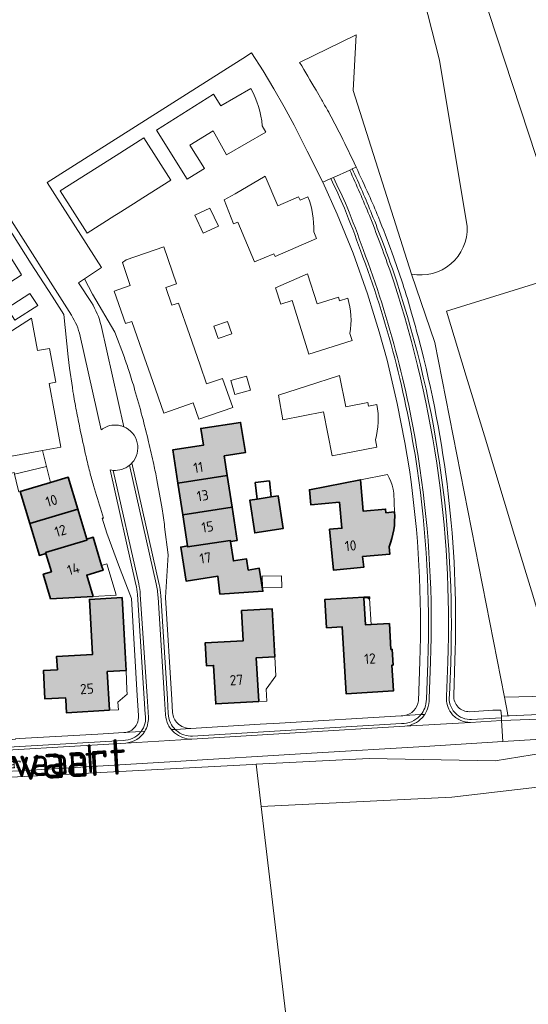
# Model space of a CAD drawing. Header units: metres. Extents: x 200031 to 204075, y 460125 to 464703.
# Tile 96 of 178: x 201210 to 201300, y 464292 to 464466. Entities that reach past the tile are written whole.
import ezdxf
from ezdxf.enums import TextEntityAlignment as Align

# ---------------------------------------------------------------- set-up
doc = ezdxf.new("R2010")
doc.units = ezdxf.units.M
doc.header["$LTSCALE"] = 2
for name, color, linetype, lineweight in [('B-WE-GR-GRAS-GV', 253, 'Continuous', 13), ('B-WE-GR-HOUTWAL-GV', 253, 'Continuous', 13), ('B-WE-OG-BEBOUWING-GV', 253, 'Continuous', 35), ('B-WE-OG-BEBOUWING-T18', 253, 'Continuous', 18), ('B-WE-OG-BEBOUWING_LUIFEL-GV', 253, 'Continuous', 18), ('B-WE-OG-BEBOUWING_SCHUUR-GV', 253, 'Continuous', 35), ('B-WE-OG-TERREIN_CULTUURSCHEIDING-GV', 253, 'Continuous', 18), ('B-WE-OG-TERREIN_ERF-GV', 253, 'Continuous', 18), ('B-WE-OG-TOPOGRAFIE-T18', 250, 'Continuous', 18), ('B-WE-OG-TOPOGRAFIE-T25_2000', 250, 'Continuous', 18), ('B-WE-OG-TOPOGRAFIE-T25_2500', 250, 'Continuous', 18), ('B-WE-VH-VERHARDING_BETON-A', 254, 'Continuous', 25), ('B-WE-VH-VERHARDING_HALFVERHARDING-GV', 253, 'Continuous', 18), ('B-WE-VH-VERHARDING_OPEN-GV', 253, 'Continuous', 18)]:
    doc.layers.add(name, color=color, linetype=linetype, lineweight=lineweight)
doc.styles.add('NLCS-ISO-M1000-T18', font='NLCS-ISO.ttf', dxfattribs={"height": 1.8})
doc.styles.add('NLCS-ISO-M2000-T25', font='NLCS-ISO.ttf', dxfattribs={"height": 5})
doc.styles.add('NLCS-ISO-M2500-T25', font='NLCS-ISO.ttf', dxfattribs={"height": 6.25})

msp = doc.modelspace()

# ---------------------------------------------------------------- hatches: boundary and pattern name
at = {"layer": 'B-WE-VH-VERHARDING_BETON-A'}
h = msp.add_hatch(color=256, dxfattribs=at)
h.dxf.hatch_style = 1
h.paths.add_polyline_path([(201238.24, 464384.011), (201246.942, 464385.352), (201246.416, 464388.783), (201250.143, 464389.355), (201249.302, 464394.677), (201242.291, 464393.623), (201242.757, 464390.662), (201237.343, 464389.832)])
h = msp.add_hatch(color=256, dxfattribs=at)
h.dxf.hatch_style = 1
h.paths.add_polyline_path([(201212.178, 464376.898), (201220.612, 464379.411), (201218.933, 464385.037), (201215.841, 464384.115), (201210.502, 464382.523)])
h = msp.add_hatch(color=256, dxfattribs=at)
h.dxf.hatch_style = 1
h.paths.add_polyline_path([(201246.942, 464385.352), (201238.24, 464384.011), (201239.107, 464378.382), (201247.803, 464379.736)])
h = msp.add_hatch(color=256, dxfattribs=at)
h.dxf.hatch_style = 1
edge = h.paths.add_edge_path()
edge.add_line((201276.411, 464378.914), (201274.912, 464378.781))
edge.add_line((201274.912, 464378.781), (201274.851, 464379.429))
edge.add_line((201274.851, 464379.429), (201270.907, 464379.042))
edge.add_line((201270.907, 464379.042), (201270.422, 464384.599))
edge.add_line((201270.422, 464384.599), (201261.425, 464382.819))
edge.add_line((201261.425, 464382.819), (201261.653, 464380.184))
edge.add_line((201261.653, 464380.184), (201266.724, 464380.627))
edge.add_line((201266.724, 464380.627), (201267.139, 464376.06))
edge.add_line((201267.139, 464376.06), (201264.974, 464375.864))
edge.add_line((201264.974, 464375.864), (201265.644, 464368.694))
edge.add_line((201265.644, 464368.694), (201270.997, 464369.172))
edge.add_line((201270.997, 464369.172), (201270.791, 464371.046))
edge.add_line((201270.791, 464371.046), (201275.58, 464371.475))
edge.add_line((201275.58, 464371.475), (201275.459, 464372.761))
edge.add_arc((201262.591, 464377.902), 13.857, 338.22216, 364.18757)
h = msp.add_hatch(color=256, dxfattribs=at)
h.dxf.hatch_style = 1
h.paths.add_polyline_path([(201252.25, 464381.176), (201250.914, 464380.968), (201251.811, 464375.227), (201256.819, 464376.009), (201255.923, 464381.749), (201254.712, 464381.56)])
h = msp.add_hatch(color=256, dxfattribs=at)
h.dxf.hatch_style = 1
h.paths.add_polyline_path([(201222.191, 464374.123), (201220.612, 464379.411), (201212.178, 464376.898), (201213.858, 464371.262), (201215.008, 464371.604), (201214.954, 464371.767), (201222.242, 464373.96)])
h = msp.add_hatch(color=256, dxfattribs=at)
h.dxf.hatch_style = 1
h.paths.add_polyline_path([(201239.947, 464372.933), (201239.966, 464372.766), (201247.489, 464373.877), (201247.511, 464373.71), (201248.698, 464373.894), (201247.803, 464379.736), (201239.107, 464378.382)])
h = msp.add_hatch(color=256, dxfattribs=at)
h.dxf.hatch_style = 1
h.paths.add_polyline_path([(201222.191, 464374.123), (201222.242, 464373.96), (201214.954, 464371.767), (201215.008, 464371.604), (201215.967, 464368.391), (201214.53, 464367.96), (201215.826, 464363.637), (201223.314, 464364.06), (201222.194, 464367.816), (201225.072, 464368.665), (201224.817, 464369.517), (201223.337, 464374.472)])
h = msp.add_hatch(color=256, dxfattribs=at)
h.dxf.hatch_style = 1
h.paths.add_polyline_path([(201247.511, 464373.71), (201247.489, 464373.877), (201239.966, 464372.766), (201239.947, 464372.933), (201238.767, 464372.744), (201239.692, 464366.757), (201245.271, 464367.626), (201245.66, 464364.445), (201253.225, 464364.964), (201252.59, 464369.009), (201250.651, 464368.689), (201250.332, 464370.665), (201248.051, 464370.301)])
h = msp.add_hatch(color=256, dxfattribs=at)
h.dxf.hatch_style = 1
h.paths.add_polyline_path([(201226.204, 464343.998), (201225.821, 464350.807), (201229.136, 464350.993), (201228.958, 464354.167), (201228.415, 464363.853), (201222.675, 464363.531), (201223.218, 464353.846), (201216.898, 464353.491), (201217.03, 464351.14), (201214.587, 464351.004), (201214.83, 464345.99), (201218.49, 464346.167), (201218.506, 464345.833), (201218.616, 464343.572)])
h = msp.add_hatch(color=256, dxfattribs=at)
h.dxf.hatch_style = 1
h.paths.add_polyline_path([(201272.298, 464359.085), (201271.31, 464359.027), (201271.021, 464363.809), (201271.811, 464363.855), (201271.827, 464363.654), (201272.031, 464363.661), (201272.006, 464363.974), (201264.157, 464363.522), (201264.444, 464358.53), (201267.193, 464358.702), (201267.883, 464346.919), (201276.224, 464347.399), (201275.953, 464351.958), (201276.176, 464351.971), (201276.003, 464354.718), (201275.79, 464354.705), (201275.519, 464359.273)])
h = msp.add_hatch(color=256, dxfattribs=at)
h.dxf.hatch_style = 1
h.paths.add_polyline_path([(201255.343, 464353.428), (201254.854, 464361.87), (201249.465, 464361.558), (201249.777, 464356.252), (201243.06, 464355.857), (201243.282, 464351.833), (201244.535, 464351.904), (201244.924, 464345.117), (201252.5, 464345.552), (201252.053, 464353.236)])

# ---------------------------------------------------------------- linework, layer by layer
at = {"layer": 'B-WE-GR-GRAS-GV', "flags": 128}
for points in [[(201303.277, 464346.497), (201295.78, 464346.294), (201296.317, 464343.558), (201296.347, 464343.035), (201296.614, 464343.05), (201322.663, 464344.187), (201347.521, 464345.302), (201362.17, 464345.938), (201368.957, 464345.992), (201374.597, 464345.726), (201373.821, 464347.107)], [(201429.394, 464227.292), (201347.962, 464221.933), (201261.601, 464216.286), (201215.854, 464213.376), (201212.067, 464213.354), (201211.366, 464213.464), (201210.595, 464213.854), (201210.415, 464214.368), (201211.907, 464214.862), (201259.354, 464217.806), (201258.407, 464230.509), (201259.677, 464237.732), (201261.861, 464237.42), (201261.595, 464243.865), (201259.394, 464272.811), (201259.224, 464274.095), (201252.911, 464327.05), (201252.022, 464334.503), (201251.379, 464334.47), (201214.724, 464332.53)], [(201418.731, 464284.473), (201416.833, 464298.272), (201381.141, 464297.751), (201380.563, 464310.692), (201375.595, 464310.807), (201375.469, 464315.226), (201335.303, 464312.754), (201333.749, 464334.218), (201286.492, 464328.706), (201252.911, 464327.05), (201259.224, 464274.095)], [(201214.724, 464332.53), (201179.322, 464330.744)]]:
    msp.add_lwpolyline(points, dxfattribs=at)
at = {"layer": 'B-WE-GR-HOUTWAL-GV', "flags": 128}
msp.add_lwpolyline([(201252.022, 464334.503), (201252.911, 464327.05), (201286.492, 464328.706), (201333.749, 464334.218), (201366.304, 464335.554), (201374.89, 464335.47), (201372.252, 464338.712), (201338.538, 464338.281), (201309.341, 464337.589), (201294.121, 464335.11), (201271.952, 464335.528)], close=True, dxfattribs=at)
at = {"layer": 'B-WE-OG-BEBOUWING-GV', "flags": 128}
for points in [[(201238.24, 464384.011), (201246.942, 464385.352), (201246.416, 464388.783), (201250.143, 464389.355), (201249.302, 464394.677), (201242.291, 464393.623), (201242.757, 464390.662), (201237.343, 464389.832)], [(201212.178, 464376.898), (201220.612, 464379.411), (201218.933, 464385.037), (201215.841, 464384.115), (201210.502, 464382.523)], [(201246.942, 464385.352), (201238.24, 464384.011), (201239.107, 464378.382), (201247.803, 464379.736)], [(201252.25, 464381.176), (201250.914, 464380.968), (201251.811, 464375.227), (201256.819, 464376.009), (201255.923, 464381.749), (201254.712, 464381.56)], [(201222.191, 464374.123), (201220.612, 464379.411), (201212.178, 464376.898), (201213.858, 464371.262), (201215.008, 464371.604), (201214.954, 464371.767), (201222.242, 464373.96)], [(201239.947, 464372.933), (201239.966, 464372.766), (201247.489, 464373.877), (201247.511, 464373.71), (201248.698, 464373.894), (201247.803, 464379.736), (201239.107, 464378.382)], [(201222.191, 464374.123), (201222.242, 464373.96), (201214.954, 464371.767), (201215.008, 464371.604), (201215.967, 464368.391), (201214.53, 464367.96), (201215.826, 464363.637), (201223.314, 464364.06), (201222.194, 464367.816), (201225.072, 464368.665), (201224.817, 464369.517), (201223.337, 464374.472)], [(201247.511, 464373.71), (201247.489, 464373.877), (201239.966, 464372.766), (201239.947, 464372.933), (201238.767, 464372.744), (201239.692, 464366.757), (201245.271, 464367.626), (201245.66, 464364.445), (201253.225, 464364.964), (201252.59, 464369.009), (201250.651, 464368.689), (201250.332, 464370.665), (201248.051, 464370.301)], [(201226.204, 464343.998), (201225.821, 464350.807), (201229.136, 464350.993), (201228.958, 464354.167), (201228.415, 464363.853), (201222.675, 464363.531), (201223.218, 464353.846), (201216.898, 464353.491), (201217.03, 464351.14), (201214.587, 464351.004), (201214.83, 464345.99), (201218.49, 464346.167), (201218.506, 464345.833), (201218.616, 464343.572)], [(201272.298, 464359.085), (201271.31, 464359.027), (201271.021, 464363.809), (201271.811, 464363.855), (201271.827, 464363.654), (201272.031, 464363.661), (201272.006, 464363.974), (201264.157, 464363.522), (201264.444, 464358.53), (201267.193, 464358.702), (201267.883, 464346.919), (201276.224, 464347.399), (201275.953, 464351.958), (201276.176, 464351.971), (201276.003, 464354.718), (201275.79, 464354.705), (201275.519, 464359.273)], [(201255.343, 464353.428), (201254.854, 464361.87), (201249.465, 464361.558), (201249.777, 464356.252), (201243.06, 464355.857), (201243.282, 464351.833), (201244.535, 464351.904), (201244.924, 464345.117), (201252.5, 464345.552), (201252.053, 464353.236)]]:
    msp.add_lwpolyline(points, close=True, dxfattribs=at)
msp.add_lwpolyline([(201276.411, 464378.914), (201274.912, 464378.781), (201274.851, 464379.429), (201270.907, 464379.042), (201270.422, 464384.599), (201261.425, 464382.819), (201261.653, 464380.184), (201266.724, 464380.627), (201267.139, 464376.06), (201264.974, 464375.864), (201265.644, 464368.694), (201270.997, 464369.172), (201270.791, 464371.046), (201275.58, 464371.475), (201275.459, 464372.761)], dxfattribs=at)
at = {"layer": 'B-WE-OG-BEBOUWING-GV'}
msp.add_lwpolyline([(201275.459, 464372.761, 0.1137827), (201276.411, 464378.914)], format="xyb", dxfattribs=at)
at = {"layer": 'B-WE-OG-BEBOUWING_LUIFEL-GV', "flags": 128}
for points in [[(201208.83, 464389.59), (201207.838, 464389.394), (201208.79, 464385.702), (201209.421, 464385.853), (201209.49, 464385.566), (201215.121, 464386.919), (201214.398, 464389.735), (201208.99, 464388.728)], [(201209.49, 464385.566), (201210.073, 464383.13), (201210.233, 464382.463), (201210.502, 464382.523), (201215.841, 464384.115), (201215.121, 464386.919)], [(201275.501, 464384.92), (201275.156, 464385.536), (201270.422, 464384.599), (201270.907, 464379.042), (201274.851, 464379.429), (201274.912, 464378.781), (201276.411, 464378.914), (201276.273, 464382.22), (201276.175, 464382.919), (201276.013, 464383.606), (201275.788, 464384.275)], [(201223.314, 464364.06), (201227.414, 464364.292), (201227.223, 464364.919), (201225.733, 464369.811), (201224.817, 464369.517), (201225.072, 464368.665), (201222.194, 464367.816)], [(201253.091, 464367.601), (201253.15, 464365.541), (201256.569, 464365.612), (201256.525, 464367.673)], [(201272.298, 464359.085), (201272.031, 464363.661), (201271.827, 464363.654), (201271.811, 464363.855), (201271.021, 464363.809), (201271.31, 464359.027)], [(201253.79, 464347.702), (201255.485, 464350.049), (201255.343, 464353.428), (201252.053, 464353.236), (201252.5, 464345.552), (201253.908, 464345.633)], [(201229.136, 464350.993), (201225.821, 464350.807), (201226.204, 464343.998), (201227.783, 464344.087), (201227.708, 464345.425), (201229.321, 464346.847), (201229.278, 464347.614)]]:
    msp.add_lwpolyline(points, close=True, dxfattribs=at)
at = {"layer": 'B-WE-OG-BEBOUWING_SCHUUR-GV', "flags": 128}
msp.add_lwpolyline([(201254.712, 464381.56), (201254.368, 464384.387), (201251.896, 464384.086), (201252.25, 464381.176)], close=True, dxfattribs=at)
at = {"layer": 'B-WE-OG-TERREIN_CULTUURSCHEIDING-GV', "flags": 128}
for points in [[(201341.223, 464547.994), (201344.887, 464549.473), (201378.316, 464447.068), (201306.929, 464424.538), (201274.916, 464521.906), (201278.213, 464525.586)], [(201399.862, 464382.684), (201352.037, 464367.776), (201304.212, 464352.868), (201300.758, 464364.255), (201297.564, 464374.783), (201292.253, 464392.292), (201289.064, 464402.803), (201285.587, 464414.265), (201333.243, 464429.05), (201380.899, 464443.835), (201384.407, 464432.525), (201387.66, 464422.033), (201393.08, 464404.556), (201396.338, 464394.05)], [(201300.758, 464364.255), (201304.212, 464352.868), (201352.037, 464367.776), (201399.862, 464382.684), (201396.338, 464394.05), (201393.08, 464404.556), (201387.66, 464422.033), (201384.407, 464432.525), (201380.899, 464443.835), (201333.243, 464429.05), (201285.587, 464414.265), (201289.064, 464402.803), (201292.253, 464392.292), (201297.564, 464374.783)], [(201295.287, 464342.678), (201295.272, 464342.205), (201303.49, 464342.496), (201327.849, 464343.812), (201347.466, 464344.605), (201364.192, 464345.087), (201374.504, 464344.734), (201377.512, 464344.17), (201377.776, 464345.576), (201374.597, 464345.726), (201368.957, 464345.992), (201362.17, 464345.938), (201347.521, 464345.302), (201322.663, 464344.187), (201296.614, 464343.05), (201296.347, 464343.035), (201295.261, 464342.973)]]:
    msp.add_lwpolyline(points, close=True, dxfattribs=at)
for points in [[(201283.95, 464532.269), (201274.418, 464523.062), (201272.13, 464519.774), (201271.049, 464516.339), (201270.737, 464511.656), (201270.945, 464506.744), (201271.485, 464503.747), (201276.512, 464484.231), (201281.795, 464468.322), (201282.281, 464466.498), (201284.349, 464458.42), (201289.222, 464429.142)], [(201295.261, 464342.973), (201296.347, 464343.035), (201296.317, 464343.558), (201295.78, 464346.294), (201283.53, 464408.759), (201279.428, 464420.787), (201269.153, 464453.132), (201269.633, 464462.896), (201259.695, 464458.027)], [(201262.588, 464453.176), (201263.6, 464451.427)], [(201268.936, 464441.123), (201269.649, 464439.611)], [(201279.428, 464420.787), (201283.53, 464408.759), (201295.78, 464346.294), (201303.277, 464346.497), (201305.903, 464347.454), (201312.302, 464348.955), (201322.395, 464352.187), (201333.404, 464354.867), (201347.17, 464358.774), (201360.696, 464361.856)], [(201287.059, 464352.819), (201286.861, 464346.58)], [(201289.616, 464343.756), (201293.727, 464344.007), (201295.168, 464344.046), (201295.261, 464342.973)], [(201304.11, 464339.045), (201295.466, 464338.519), (201281.694, 464337.629), (201261.803, 464336.472), (201236.846, 464334.938), (201212.344, 464333.446), (201188.423, 464332.143)], [(201179.322, 464330.744), (201214.724, 464332.53), (201251.379, 464334.47), (201252.022, 464334.503), (201271.952, 464335.528), (201294.121, 464335.11), (201309.341, 464337.589)]]:
    msp.add_lwpolyline(points, dxfattribs=at)
at = {"layer": 'B-WE-OG-TERREIN_CULTUURSCHEIDING-GV'}
for points in [[(201259.695, 464458.027, -0.0050391), (201262.588, 464453.176)], [(201263.6, 464451.427, -0.0020245), (201264.597, 464449.67)], [(201264.597, 464449.67, -0.0104969), (201266.325, 464446.438)], [(201266.325, 464446.438, -0.0070228), (201268.936, 464441.123)], [(201269.649, 464439.611, -0.0036947), (201271.88, 464434.747)], [(201271.88, 464434.747, -0.00936), (201273.573, 464430.787)], [(201273.573, 464430.787, -0.0085814), (201276.009, 464424.49)], [(201289.222, 464429.142, -0.4830564), (201279.428, 464420.787)], [(201276.009, 464424.49, -0.009805), (201277.872, 464419.094)], [(201277.872, 464419.094, -0.0094486), (201279.433, 464413.932)], [(201279.433, 464413.932, -0.0057825), (201281.144, 464407.575)], [(201281.144, 464407.575, -0.0717978), (201287.059, 464352.819)], [(201286.861, 464346.58, 0.1032175), (201287.033, 464345.493)], [(201287.033, 464345.493, 0.1030036), (201287.626, 464344.565)], [(201287.626, 464344.565, 0.1039176), (201288.537, 464343.954)], [(201288.537, 464343.954, 0.1038735), (201289.616, 464343.756)]]:
    msp.add_lwpolyline(points, format="xyb", dxfattribs=at)
at = {"layer": 'B-WE-OG-TERREIN_ERF-GV', "flags": 128}
for points in [[(201279.026, 464386.343), (201278.22, 464391.125), (201276.878, 464398.007), (201275.099, 464405.665), (201273.734, 464410.623), (201272.801, 464413.647), (201271.663, 464417.338), (201269.122, 464424.446), (201266.302, 464431.361), (201263.77, 464436.949), (201263.407, 464437.751), (201263.019, 464438.523), (201261.058, 464442.424), (201259.355, 464445.814), (201258.717, 464447.028), (201256.967, 464450.243), (201255.147, 464453.419), (201253.257, 464456.555), (201251.251, 464459.726), (201249.701, 464458.743), (201248.124, 464457.743), (201215.24, 464436.891), (201224.818, 464421.962), (201221.797, 464419.955), (201223.223, 464417.248), (201227.152, 464410.563), (201228.832, 464406.1)], [(201253.129, 464446.893), (201253.754, 464445.757), (201246.822, 464441.776), (201244.46, 464445.999), (201240.368, 464443.46), (201242.92, 464439.388), (201240.363, 464437.785), (201239.911, 464437.502), (201234.481, 464446.116), (201244.51, 464452.446), (201245.804, 464450.411), (201251.093, 464453.459)], [(201255.174, 464424.346), (201251.777, 464422.934), (201248.809, 464429.933), (201248.062, 464429.66), (201246.423, 464433.867), (201248.322, 464434.891), (201253.636, 464438.006), (201255.878, 464432.833), (201259.509, 464434.41), (201259.771, 464433.82), (201261.159, 464434.414)], [(201219.778, 464400.097), (201219.666, 464400.809), (201219.186, 464404.227), (201219.056, 464405.216), (201218.938, 464406.207), (201218.145, 464413.65), (201216.086, 464416.876), (201212.418, 464422.622), (201206.762, 464431.483), (201169.821, 464408.01), (201165.13, 464405.058), (201166.575, 464402.824), (201173.546, 464391.722)], [(201262.18, 464428.245), (201262.702, 464427.065), (201255.373, 464423.89), (201255.174, 464424.346)], [(201268.572, 464410.333), (201268.949, 464409.075), (201261.33, 464406.679), (201258.378, 464416.125), (201256.368, 464415.517), (201255.472, 464418.377), (201261.108, 464420.862), (201262.784, 464415.532), (201266.569, 464416.71), (201266.748, 464416.108), (201268.174, 464416.559)], [(201273.044, 464391.602), (201273.292, 464390.327), (201265.457, 464388.775), (201263.898, 464396.525), (201256.718, 464395.117), (201255.968, 464399.491), (201260.885, 464401.058), (201266.731, 464402.921), (201267.858, 464397.415), (201271.741, 464398.172), (201271.859, 464397.541), (201273.32, 464397.83)], [(201275.459, 464372.761), (201275.58, 464371.475), (201270.791, 464371.046), (201270.997, 464369.172), (201265.644, 464368.694), (201264.974, 464375.864), (201267.139, 464376.06), (201266.724, 464380.627), (201261.653, 464380.184), (201261.425, 464382.819), (201270.422, 464384.599), (201270.907, 464379.042), (201274.851, 464379.429), (201274.912, 464378.781), (201276.411, 464378.914)], [(201231.335, 464343.084), (201231.09, 464346.613), (201230.071, 464363.707), (201227.783, 464369.589), (201225.754, 464375.203), (201224.922, 464377.797), (201225.139, 464377.847), (201224.958, 464378.417), (201224.78, 464378.988)], [(201235.915, 464376.313), (201236.549, 464371.346), (201236.087, 464363.855), (201237.19, 464345.877), (201237.321, 464343.588)], [(201280.631, 464345.652), (201280.879, 464352.586)], [(201240.553, 464340.811), (201252.778, 464341.564), (201256.177, 464341.755), (201277.591, 464343.031)], [(201192.547, 464337.962), (201192.628, 464337.967), (201205.162, 464338.703), (201205.167, 464338.59), (201205.703, 464338.66), (201209.111, 464338.847), (201209.629, 464338.896), (201209.635, 464338.977), (201210.389, 464339.023), (201224.161, 464339.819), (201228.709, 464340.065)]]:
    msp.add_lwpolyline(points, dxfattribs=at)
at = {"layer": 'B-WE-OG-TERREIN_ERF-GV'}
for points in [[(201251.093, 464453.459, -0.103891), (201253.129, 464446.893)], [(201261.159, 464434.414, -0.1029315), (201262.18, 464428.245)], [(201268.174, 464416.559, -0.1175634), (201268.572, 464410.333)], [(201228.832, 464406.1, -0.0041684), (201229.259, 464404.882)], [(201229.259, 464404.882, -0.0034304), (201229.669, 464403.658)], [(201229.669, 464403.658, -0.0088029), (201230.645, 464400.498)], [(201220.387, 464396.727, -0.0044141), (201219.778, 464400.097)], [(201230.645, 464400.498, -0.005688), (201231.968, 464395.728)], [(201273.32, 464397.83, -0.1165691), (201273.044, 464391.602)], [(201221.002, 464393.643, -0.0048022), (201220.387, 464396.727)], [(201231.968, 464395.728, -0.0056549), (201233.095, 464391.279)], [(201222.085, 464388.671, -0.0038156), (201221.002, 464393.643)], [(201233.095, 464391.279, -0.0060274), (201234.011, 464387.279)], [(201222.728, 464386.014, -0.0071855), (201222.085, 464388.671)], [(201234.011, 464387.279, -0.0066382), (201234.555, 464384.586)], [(201223.404, 464383.555, -0.0080816), (201222.728, 464386.014)], [(201280.879, 464352.586, 0.0451221), (201279.026, 464386.343)], [(201224.78, 464378.988, -0.0044382), (201223.404, 464383.555)], [(201234.555, 464384.586, -0.0036938), (201235.482, 464379.463)], [(201235.482, 464379.463, -0.0089912), (201235.726, 464377.892)], [(201276.411, 464378.914, -0.1137827), (201275.459, 464372.761)], [(201235.726, 464377.892, -0.0094402), (201235.915, 464376.313)], [(201278.142, 464343.064, 0.3377591), (201280.631, 464345.652)], [(201237.321, 464343.588, 0.0868399), (201237.595, 464342.574)], [(201230.138, 464340.532, 0.2535672), (201231.335, 464343.084)], [(201237.595, 464342.574, 0.0856372), (201238.195, 464341.713)], [(201238.195, 464341.713, 0.1067367), (201239.277, 464341.008)], [(201277.591, 464343.031, 0.0457533), (201278.142, 464343.064)], [(201228.709, 464340.065, 0.1131592), (201230.138, 464340.532)], [(201239.277, 464341.008, 0.1064105), (201240.553, 464340.811)]]:
    msp.add_lwpolyline(points, format="xyb", dxfattribs=at)
at = {"layer": 'B-WE-OG-TERREIN_ERF-GV', "flags": 128}
for points in [[(201227.169, 464431.109), (201222.26, 464427.997), (201217.54, 464435.426), (201222.456, 464438.543), (201227.364, 464441.655), (201232.273, 464444.767), (201236.991, 464437.337), (201232.077, 464434.221), (201230.431, 464433.177), (201227.742, 464431.472)], [(201242.74, 464427.979), (201241.226, 464431.136), (201243.87, 464432.404), (201245.384, 464429.247)], [(201210.289, 464420.393), (201206.217, 464417.804), (201205.806, 464417.542), (201204.374, 464416.631), (201201.449, 464414.771), (201200.954, 464414.456), (201196.052, 464411.338), (201191.19, 464408.246), (201186.473, 464415.673), (201191.375, 464418.791), (201196.236, 464421.883), (201201.088, 464424.969), (201205.999, 464428.093), (201210.365, 464421.221), (201210.718, 464420.666)], [(201240.28, 464410.132), (201242.154, 464404.74), (201243.294, 464401.46), (201246.144, 464402.43), (201247.918, 464397.33), (201241.942, 464395.278), (201240.97, 464398.117), (201235.772, 464396.331), (201233.849, 464401.853), (201231.971, 464407.245), (201230.151, 464412.471), (201229.019, 464412.083), (201227.035, 464417.807), (201229.869, 464418.786), (201228.482, 464422.834), (201229.168, 464423.3), (201235.763, 464425.567), (201238.024, 464419.047), (201236.126, 464418.41), (201237.213, 464415.297), (201238.346, 464415.697)], [(201213.575, 464415.265), (201209.553, 464412.658), (201208.178, 464414.778), (201212.2, 464417.386)], [(201214.398, 464389.735), (201208.99, 464388.728), (201208.83, 464389.59), (201207.91, 464394.541), (201206.84, 464400.305), (201208.015, 464400.522), (201207.529, 464403.141), (201207.317, 464404.34), (201206.079, 464404.137), (201205.993, 464404.962), (201200.982, 464403.943), (201200.68, 464404.465), (201200.249, 464405.212), (201212.493, 464413.018), (201213.545, 464407.333), (201215.636, 464407.718), (201216.74, 464401.75), (201215.561, 464401.53), (201216.567, 464396.14), (201217.649, 464390.341)], [(201245.336, 464409.469), (201244.608, 464411.609), (201247.023, 464412.43), (201247.75, 464410.292)], [(201248.275, 464399.565), (201247.573, 464402.037), (201250.364, 464402.829), (201251.065, 464400.356)], [(201238.24, 464384.011), (201237.343, 464389.832), (201242.757, 464390.662), (201242.291, 464393.623), (201249.302, 464394.677), (201250.143, 464389.355), (201246.416, 464388.783), (201246.942, 464385.352), (201247.803, 464379.736), (201248.698, 464373.894), (201247.511, 464373.71), (201248.051, 464370.301), (201250.332, 464370.665), (201250.651, 464368.689), (201252.59, 464369.009), (201253.225, 464364.964), (201245.66, 464364.445), (201245.271, 464367.626), (201239.692, 464366.757), (201238.767, 464372.744), (201239.947, 464372.933), (201239.107, 464378.382)], [(201224.817, 464369.517), (201225.072, 464368.665), (201222.194, 464367.816), (201223.314, 464364.06), (201215.826, 464363.637), (201214.53, 464367.96), (201215.967, 464368.391), (201215.008, 464371.604), (201213.858, 464371.262), (201212.178, 464376.898), (201210.502, 464382.523), (201215.841, 464384.115), (201218.933, 464385.037), (201220.612, 464379.411), (201222.191, 464374.123), (201223.337, 464374.472)], [(201251.811, 464375.227), (201250.914, 464380.968), (201252.25, 464381.176), (201254.712, 464381.56), (201255.923, 464381.749), (201256.819, 464376.009)], [(201229.136, 464350.993), (201225.821, 464350.807), (201226.204, 464343.998), (201218.616, 464343.572), (201218.506, 464345.833), (201218.49, 464346.167), (201214.83, 464345.99), (201214.587, 464351.004), (201217.03, 464351.14), (201216.898, 464353.491), (201223.218, 464353.846), (201222.675, 464363.531), (201228.415, 464363.853), (201228.958, 464354.167)], [(201272.031, 464363.661), (201271.827, 464363.654), (201271.811, 464363.855), (201271.021, 464363.809), (201271.31, 464359.027), (201272.298, 464359.085), (201275.519, 464359.273), (201275.79, 464354.705), (201276.003, 464354.718), (201276.176, 464351.971), (201275.953, 464351.958), (201276.224, 464347.399), (201267.883, 464346.919), (201267.193, 464358.702), (201264.444, 464358.53), (201264.157, 464363.522), (201272.006, 464363.974)], [(201252.5, 464345.552), (201244.924, 464345.117), (201244.535, 464351.904), (201243.282, 464351.833), (201243.06, 464355.857), (201249.777, 464356.252), (201249.465, 464361.558), (201254.854, 464361.87), (201255.343, 464353.428), (201252.053, 464353.236)]]:
    msp.add_lwpolyline(points, close=True, dxfattribs=at)
at = {"layer": 'B-WE-VH-VERHARDING_HALFVERHARDING-GV', "flags": 128}
msp.add_lwpolyline([(201303.49, 464342.496), (201295.272, 464342.205), (201295.466, 464338.519), (201304.11, 464339.045)], dxfattribs=at)
at = {"layer": 'B-WE-VH-VERHARDING_OPEN-GV', "flags": 128}
for points in [[(201268.524, 464439.102), (201265.641, 464437.796)], [(201268.979, 464439.308), (201268.524, 464439.102)], [(201269.649, 464439.611), (201268.979, 464439.308)], [(201265.185, 464437.59), (201263.77, 464436.949), (201266.302, 464431.361), (201269.122, 464424.446), (201271.663, 464417.338), (201272.801, 464413.647), (201273.734, 464410.623), (201275.099, 464405.665), (201276.878, 464398.007), (201278.22, 464391.125), (201279.026, 464386.343)], [(201265.641, 464437.796), (201265.185, 464437.59)], [(201219.512, 464413.538), (201207.694, 464432.078), (201206.762, 464431.483), (201212.418, 464422.622), (201216.086, 464416.876), (201218.145, 464413.65), (201218.938, 464406.207), (201219.056, 464405.216), (201219.186, 464404.227), (201219.666, 464400.809), (201219.778, 464400.097)], [(201228.832, 464406.1), (201227.152, 464410.563), (201223.223, 464417.248), (201221.797, 464419.955), (201220.765, 464419.27), (201223.031, 464415.759)], [(201224.724, 464411.724), (201228.731, 464393.919)], [(201224.748, 464393.378), (201221.034, 464409.881)], [(201229.745, 464387.138), (201234.44, 464366.273)], [(201234.44, 464366.273), (201229.745, 464387.138)], [(201234.979, 464366.155), (201230.167, 464387.541)], [(201230.167, 464387.541), (201234.979, 464366.155)], [(201226.336, 464386.322), (201230.876, 464366.149)], [(201230.876, 464366.149), (201226.336, 464386.322)], [(201231.364, 464366.259), (201226.867, 464386.24)], [(201226.867, 464386.24), (201231.364, 464366.259)], [(201224.78, 464378.988), (201224.958, 464378.417), (201225.139, 464377.847), (201224.922, 464377.797), (201225.754, 464375.203), (201227.783, 464369.589), (201230.071, 464363.707), (201231.09, 464346.613), (201231.335, 464343.084)], [(201237.321, 464343.588), (201237.19, 464345.877), (201236.087, 464363.855), (201236.549, 464371.346), (201235.915, 464376.313)], [(201231.132, 464364.379), (201232.517, 464343.313)], [(201232.517, 464343.313), (201231.132, 464364.379)], [(201233.074, 464342.723), (201232.824, 464346.483), (201231.631, 464364.411)], [(201231.631, 464364.411), (201232.824, 464346.483), (201233.074, 464342.723)], [(201236.555, 464343.444), (201236.419, 464346.041), (201235.259, 464364.207)], [(201235.259, 464364.207), (201236.419, 464346.041), (201236.555, 464343.444)], [(201234.776, 464363.928), (201235.911, 464346.013), (201236.069, 464343.188)], [(201235.911, 464346.013), (201234.776, 464363.928)], [(201280.879, 464352.586), (201280.631, 464345.652)], [(201282.026, 464345.98), (201282.263, 464352.317), (201282.271, 464352.529)], [(201282.271, 464352.529), (201282.263, 464352.317), (201282.026, 464345.98)], [(201282.77, 464352.512), (201282.522, 464346.049)], [(201282.522, 464346.049), (201282.77, 464352.512)], [(201285.812, 464352.524), (201285.572, 464346.451)], [(201285.572, 464346.451), (201285.812, 464352.524)], [(201286.312, 464352.507), (201286.306, 464352.365), (201286.073, 464346.649)], [(201286.073, 464346.649), (201286.306, 464352.365), (201286.312, 464352.507)], [(201286.861, 464346.58), (201287.059, 464352.819)], [(201236.069, 464343.188), (201235.911, 464346.013)], [(201286.372, 464343.56), (201286.496, 464343.401)], [(201286.496, 464343.401), (201286.372, 464343.56)], [(201287.029, 464343.6), (201287.075, 464343.551)], [(201287.075, 464343.551), (201287.029, 464343.6)], [(201290, 464342.385), (201295.287, 464342.678), (201295.261, 464342.973), (201295.168, 464344.046), (201293.727, 464344.007), (201289.616, 464343.756)], [(201188.423, 464332.143), (201212.344, 464333.446), (201236.846, 464334.938), (201261.803, 464336.472), (201281.694, 464337.629), (201295.466, 464338.519), (201295.272, 464342.205), (201289.785, 464341.864), (201278.237, 464341.198), (201258.918, 464340.035), (201240.711, 464338.934), (201229.111, 464338.231), (201220.077, 464337.675), (201208.193, 464336.978)], [(201277.591, 464343.031), (201256.177, 464341.755), (201252.778, 464341.564), (201240.553, 464340.811), (201237.761, 464340.635)], [(201277.653, 464341.658), (201257.202, 464340.424), (201240.86, 464339.446)], [(201240.86, 464339.446), (201257.202, 464340.424), (201277.653, 464341.658)], [(201278.142, 464343.064), (201281.067, 464343.241)], [(201281.067, 464343.241), (201278.142, 464343.064)], [(201278.237, 464341.198), (201289.785, 464341.864)], [(201281.744, 464343.281), (201281.067, 464343.241)], [(201281.067, 464343.241), (201281.744, 464343.281)], [(201289.785, 464341.864), (201295.272, 464342.205), (201295.287, 464342.678)], [(201295.287, 464342.678), (201290, 464342.385)], [(201231.677, 464340.14), (201231.77, 464340.258), (201228.709, 464340.065), (201224.161, 464339.819), (201210.389, 464339.023), (201209.635, 464338.977), (201209.629, 464338.896), (201209.111, 464338.847), (201205.703, 464338.66), (201205.167, 464338.59), (201205.162, 464338.703), (201192.628, 464337.967)], [(201228.709, 464340.065), (201231.77, 464340.258)], [(201232.414, 464340.298), (201231.77, 464340.258), (201231.677, 464340.14)], [(201231.77, 464340.258), (201232.414, 464340.298)], [(201237.761, 464340.635), (201237.113, 464340.594)], [(201237.113, 464340.594), (201237.761, 464340.635)], [(201237.761, 464340.635), (201240.553, 464340.811)], [(201240.711, 464338.934), (201258.918, 464340.035), (201278.237, 464341.198)], [(201192.685, 464336.116), (201192.862, 464336.125), (201208.193, 464336.978), (201220.077, 464337.675), (201229.111, 464338.231)], [(201228.602, 464338.693), (201210.413, 464337.625), (201193.114, 464336.654)], [(201193.114, 464336.654), (201210.413, 464337.625), (201228.602, 464338.693)], [(201229.111, 464338.231), (201240.711, 464338.934)]]:
    msp.add_lwpolyline(points, dxfattribs=at)
at = {"layer": 'B-WE-VH-VERHARDING_OPEN-GV'}
for points in [[(201268.524, 464439.102, -0.0112928), (201271.982, 464431.096)], [(201271.982, 464431.096, 0.0112928), (201268.524, 464439.102)], [(201268.979, 464439.308, -0.0113253), (201272.446, 464431.283)], [(201272.446, 464431.283, 0.0113253), (201268.979, 464439.308)], [(201271.88, 464434.747, 0.0036947), (201269.649, 464439.611)], [(201267.589, 464432.397, 0.0105456), (201265.185, 464437.59)], [(201265.185, 464437.59, -0.0105456), (201267.589, 464432.397)], [(201265.641, 464437.796, -0.0105099), (201268.05, 464432.591)], [(201268.05, 464432.591, 0.0105099), (201265.641, 464437.796)], [(201273.573, 464430.787, 0.00936), (201271.88, 464434.747)], [(201270.424, 464424.939, 0.0111161), (201267.589, 464432.397)], [(201267.589, 464432.397, -0.0111161), (201270.424, 464424.939)], [(201268.05, 464432.591, -0.0111724), (201270.893, 464425.111)], [(201270.893, 464425.111, 0.0111724), (201268.05, 464432.591)], [(201271.982, 464431.096, -0.0113131), (201275.573, 464421.526)], [(201275.573, 464421.526, 0.0113131), (201271.982, 464431.096)], [(201272.446, 464431.283, -0.0112975), (201276.045, 464421.69)], [(201276.045, 464421.69, 0.0112975), (201272.446, 464431.283)], [(201276.009, 464424.49, 0.0085814), (201273.573, 464430.787)], [(201280.404, 464386.544, 0.0538324), (201270.424, 464424.939)], [(201270.424, 464424.939, -0.0538324), (201280.404, 464386.544)], [(201270.893, 464425.111, -0.0538228), (201280.899, 464386.617)], [(201280.899, 464386.617, 0.0538228), (201270.893, 464425.111)], [(201277.872, 464419.094, 0.009805), (201276.009, 464424.49)], [(201275.573, 464421.526, -0.0912942), (201285.812, 464352.524)], [(201285.812, 464352.524, 0.0912942), (201275.573, 464421.526)], [(201276.045, 464421.69, -0.0913034), (201286.312, 464352.507)], [(201286.312, 464352.507, 0.0913034), (201276.045, 464421.69)], [(201279.433, 464413.932, 0.0094486), (201277.872, 464419.094)], [(201223.031, 464415.759, -0.0883383), (201224.724, 464411.724)], [(201221.034, 464409.881, 0.0870198), (201219.512, 464413.538)], [(201281.144, 464407.575, 0.0057825), (201279.433, 464413.932)], [(201287.059, 464352.819, 0.0717978), (201281.144, 464407.575)], [(201229.259, 464404.882, 0.0041684), (201228.832, 464406.1)], [(201229.669, 464403.658, 0.0034304), (201229.259, 464404.882)], [(201230.645, 464400.498, 0.0088029), (201229.669, 464403.658)], [(201219.778, 464400.097, 0.0044141), (201220.387, 464396.727)], [(201231.968, 464395.728, 0.005688), (201230.645, 464400.498)], [(201220.387, 464396.727, 0.0048022), (201221.002, 464393.643)], [(201233.095, 464391.279, 0.0056549), (201231.968, 464395.728)], [(201225.193, 464393.679, 0.0335121), (201224.748, 464393.378)], [(201228.178, 464394.102, 0.1957987), (201225.193, 464393.679)], [(201228.731, 464393.919, 0.0369237), (201228.178, 464394.102)], [(201228.731, 464393.919, -0.5190642), (201230.167, 464387.541)], [(201230.167, 464387.541, 0.5190642), (201228.731, 464393.919)], [(201221.002, 464393.643, 0.0038156), (201222.085, 464388.671)], [(201234.011, 464387.279, 0.0060274), (201233.095, 464391.279)], [(201222.085, 464388.671, 0.0071855), (201222.728, 464386.014)], [(201229.745, 464387.138, -0.1959713), (201226.867, 464386.24)], [(201226.867, 464386.24, 0.1959713), (201229.745, 464387.138)], [(201230.167, 464387.541, -0.0353876), (201229.745, 464387.138)], [(201229.745, 464387.138, 0.0353876), (201230.167, 464387.541)], [(201234.555, 464384.586, 0.0066382), (201234.011, 464387.279)], [(201222.728, 464386.014, 0.0080816), (201223.404, 464383.555)], [(201226.867, 464386.24, -0.0333932), (201226.336, 464386.322)], [(201226.336, 464386.322, 0.0333932), (201226.867, 464386.24)], [(201279.026, 464386.343, -0.0451221), (201280.879, 464352.586)], [(201282.271, 464352.529, 0.0451219), (201280.404, 464386.544)], [(201280.404, 464386.544, -0.0451219), (201282.271, 464352.529)], [(201280.899, 464386.617, -0.0451295), (201282.77, 464352.512)], [(201282.77, 464352.512, 0.0451295), (201280.899, 464386.617)], [(201223.404, 464383.555, 0.0044382), (201224.78, 464378.988)], [(201235.482, 464379.463, 0.0036938), (201234.555, 464384.586)], [(201235.726, 464377.892, 0.0089912), (201235.482, 464379.463)], [(201235.915, 464376.313, 0.0094402), (201235.726, 464377.892)], [(201230.876, 464366.149, -0.0390583), (201231.132, 464364.379)], [(201231.132, 464364.379, 0.0390583), (201230.876, 464366.149)], [(201231.631, 464364.411, 0.0387066), (201231.364, 464366.259)], [(201231.364, 464366.259, -0.0387066), (201231.631, 464364.411)], [(201234.44, 464366.273, -0.0398179), (201234.776, 464363.928)], [(201234.776, 464363.928, 0.0398179), (201234.44, 464366.273)], [(201235.259, 464364.207, 0.0396646), (201234.979, 464366.155)], [(201234.979, 464366.155, -0.0396646), (201235.259, 464364.207)], [(201280.631, 464345.652, -0.3377591), (201278.142, 464343.064)], [(201281.731, 464344.379, 0.0956553), (201282.026, 464345.98)], [(201282.026, 464345.98, -0.0956553), (201281.731, 464344.379)], [(201282.522, 464346.049, -0.0992505), (201282.23, 464344.237)], [(201282.23, 464344.237, 0.0992505), (201282.522, 464346.049)], [(201285.572, 464346.451, 0.0977939), (201285.732, 464344.835)], [(201285.732, 464344.835, -0.0977939), (201285.572, 464346.451)], [(201286.073, 464346.649, 0.1124605), (201286.222, 464344.986)], [(201286.222, 464344.986, -0.1124605), (201286.073, 464346.649)], [(201287.033, 464345.493, -0.1032175), (201286.861, 464346.58)], [(201287.626, 464344.565, -0.1030036), (201287.033, 464345.493)], [(201236.949, 464341.783, -0.1047191), (201236.555, 464343.444)], [(201236.555, 464343.444, 0.1047191), (201236.949, 464341.783)], [(201237.595, 464342.574, -0.0868399), (201237.321, 464343.588)], [(201281.067, 464343.241, 0.0777987), (201281.731, 464344.379)], [(201281.731, 464344.379, -0.0777987), (201281.067, 464343.241)], [(201282.23, 464344.237, -0.0575345), (201281.744, 464343.281)], [(201281.744, 464343.281, 0.0575345), (201282.23, 464344.237)], [(201285.732, 464344.835, 0.0855829), (201286.372, 464343.56)], [(201286.372, 464343.56, -0.0855829), (201285.732, 464344.835)], [(201286.222, 464344.986, 0.1072666), (201287.029, 464343.6)], [(201287.029, 464343.6, -0.1072666), (201286.222, 464344.986)], [(201286.496, 464343.401, 0.1129115), (201287.965, 464342.257)], [(201287.965, 464342.257, -0.1129115), (201286.496, 464343.401)], [(201287.075, 464343.551, 0.1089345), (201288.41, 464342.648)], [(201288.41, 464342.648, -0.1089345), (201287.075, 464343.551)], [(201288.537, 464343.954, -0.1039176), (201287.626, 464344.565)], [(201289.616, 464343.756, -0.1038735), (201288.537, 464343.954)], [(201231.335, 464343.084, -0.2535672), (201230.138, 464340.532)], [(201232.414, 464340.298, 0.1450708), (201233.074, 464342.723)], [(201233.074, 464342.723, -0.1450708), (201232.414, 464340.298)], [(201232.517, 464343.313, -0.1066746), (201232.442, 464341.635)], [(201232.442, 464341.635, 0.1066746), (201232.517, 464343.313)], [(201236.069, 464343.188, 0.0993164), (201236.551, 464341.453)], [(201236.551, 464341.453, -0.0993164), (201236.069, 464343.188)], [(201237.761, 464340.635, -0.0861289), (201236.949, 464341.783)], [(201236.949, 464341.783, 0.0861289), (201237.761, 464340.635)], [(201238.195, 464341.713, -0.0856372), (201237.595, 464342.574)], [(201239.277, 464341.008, -0.1067367), (201238.195, 464341.713)], [(201278.142, 464343.064, -0.0457533), (201277.591, 464343.031)], [(201279.399, 464341.991, -0.1047159), (201277.653, 464341.658)], [(201277.653, 464341.658, 0.1047159), (201279.399, 464341.991)], [(201278.237, 464341.198, 0.0914399), (201279.889, 464341.655)], [(201279.889, 464341.655, -0.0914399), (201278.237, 464341.198)], [(201280.859, 464343.003, -0.1052405), (201279.399, 464341.991)], [(201279.399, 464341.991, 0.1052405), (201280.859, 464343.003)], [(201279.889, 464341.655, 0.0913875), (201281.266, 464342.675)], [(201281.266, 464342.675, -0.0913875), (201279.889, 464341.655)], [(201281.067, 464343.241, -0.0184581), (201280.859, 464343.003)], [(201280.859, 464343.003, 0.0184581), (201281.067, 464343.241)], [(201281.266, 464342.675, 0.040892), (201281.744, 464343.281)], [(201281.744, 464343.281, -0.040892), (201281.266, 464342.675)], [(201287.965, 464342.257, 0.1126072), (201289.785, 464341.864)], [(201289.785, 464341.864, -0.1126072), (201287.965, 464342.257)], [(201288.41, 464342.648, 0.1087427), (201290, 464342.385)], [(201290, 464342.385, -0.1087427), (201288.41, 464342.648)], [(201230.138, 464340.532, -0.1131592), (201228.709, 464340.065)], [(201229.111, 464338.231, 0.2324053), (201232.414, 464340.298)], [(201232.414, 464340.298, -0.2324053), (201229.111, 464338.231)], [(201231.677, 464340.14, -0.1116149), (201230.303, 464339.069)], [(201230.303, 464339.069, 0.1116149), (201231.677, 464340.14)], [(201232.442, 464341.635, -0.0977459), (201231.77, 464340.258)], [(201231.77, 464340.258, 0.0977459), (201232.442, 464341.635)], [(201236.551, 464341.453, 0.0556635), (201237.113, 464340.594)], [(201237.113, 464340.594, -0.0556635), (201236.551, 464341.453)], [(201237.113, 464340.594, 0.0415543), (201237.663, 464340.036)], [(201237.663, 464340.036, -0.0415543), (201237.113, 464340.594)], [(201237.663, 464340.036, 0.090865), (201239.087, 464339.207)], [(201239.087, 464339.207, -0.090865), (201237.663, 464340.036)], [(201237.986, 464340.427, -0.0203037), (201237.761, 464340.635)], [(201237.761, 464340.635, 0.0203037), (201237.986, 464340.427)], [(201239.329, 464339.661, -0.0953069), (201237.986, 464340.427)], [(201237.986, 464340.427, 0.0953069), (201239.329, 464339.661)], [(201240.553, 464340.811, -0.1064105), (201239.277, 464341.008)], [(201230.303, 464339.069, -0.1115753), (201228.602, 464338.693)], [(201228.602, 464338.693, 0.1115753), (201230.303, 464339.069)], [(201239.087, 464339.207, 0.090647), (201240.711, 464338.934)], [(201240.711, 464338.934, -0.090647), (201239.087, 464339.207)], [(201240.86, 464339.446, -0.0960478), (201239.329, 464339.661)], [(201239.329, 464339.661, 0.0960478), (201240.86, 464339.446)]]:
    msp.add_lwpolyline(points, format="xyb", dxfattribs=at)

# ---------------------------------------------------------------- texts
at = {"layer": 'B-WE-OG-BEBOUWING-T18', "style": 'NLCS-ISO-M1000-T18'}
for s, rotation, p in [('11', 8.8, (201241.864, 464386.76)), ('10', 16.6, (201215.992, 464380.903)), ('13', 8.8, (201242.628, 464381.801)), ('12', 16.6, (201217.572, 464375.612)), ('15', 8.8, (201243.476, 464376.297)), ('10', 5.1, (201268.685, 464372.981)), ('17', 8.8, (201243.112, 464370.82)), ('14', 16.4, (201219.851, 464368.885)), ('12', 3.6, (201272.097, 464353.093)), ('27', 3.3, (201248.567, 464349.333)), ('25', 3.2, (201222.233, 464347.781))]:
    msp.add_text(s, height=1.8, rotation=rotation, dxfattribs=at).set_placement(p, align=Align.MIDDLE)
at = {"layer": 'B-WE-OG-TOPOGRAFIE-T18', "style": 'NLCS-ISO-M1000-T18'}
msp.add_text('De Doorvaart', height=1.8, rotation=3.5, dxfattribs=at).set_placement((201204.418, 464334.398), align=Align.MIDDLE)
at = {"layer": 'B-WE-OG-TOPOGRAFIE-T25_2000', "style": 'NLCS-ISO-M2000-T25'}
msp.add_text('De Doorvaart', height=5, rotation=3.5, dxfattribs=at).set_placement((201204.418, 464334.398), align=Align.MIDDLE)
at = {"layer": 'B-WE-OG-TOPOGRAFIE-T25_2500', "style": 'NLCS-ISO-M2500-T25'}
msp.add_text('De Doorvaart', height=6.25, rotation=3.5, dxfattribs=at).set_placement((201204.418, 464334.398), align=Align.MIDDLE)

doc.saveas('drawing.dxf')
